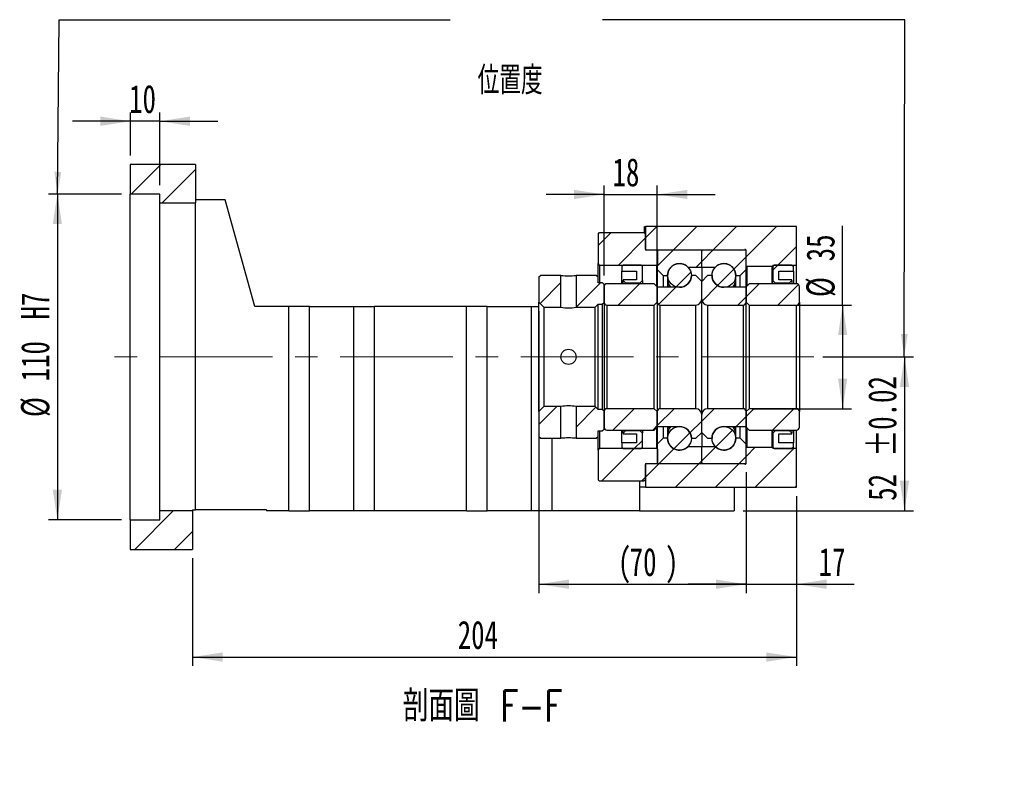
# Model space of a CAD drawing. Header units: millimetres. Extents: x 29 to 286, y 6 to 200.
# Tile 4 of 6: x 175 to 286, y 6 to 91. Entities that reach past the tile are written whole.
import ezdxf

# ---------------------------------------------------------------- set-up
doc = ezdxf.new("R2010")
doc.units = ezdxf.units.MM
doc.linetypes.add('CENTERX2', pattern=[20.32, 12.7, -2.54, 2.54, -2.54])
doc.layers.add('圖層0', color=7, linetype='Continuous')
doc.styles.add('SLDTEXTSTYLE0', font='TXT', dxfattribs={"width": 0.7})
doc.styles.add('SLDTEXTSTYLE1', font='TXT', dxfattribs={"width": 0.7, "bigfont": 'bigfont'})
doc.styles.add('SLDTEXTSTYLE4', font='TXT', dxfattribs={"width": 0.75, "bigfont": 'bigfont'})
doc.dimstyles.new('SLDDIMSTYLE3', dxfattribs={"dimtxt": 3.389974, "dimasz": 2.5, "dimexe": 0, "dimexo": 0.0625, "dimgap": 0.847493, "dimtad": 1, "dimlfac": 3, "dimrnd": 1e-09, "dimzin": 12, "dimdsep": 46, "dimtxsty": 'SLDTEXTSTYLE0', "dimsah": 1, "dimcen": 0.09, "dimadec": 0, "dimazin": 3, "dimtfac": 1, "dimtofl": 0, "dimtmove": 0, "dimatfit": 3, "dimfxl": 1, "dimfrac": 2, "dimtolj": 1, "dimtzin": 12, "dimarcsym": 0})
doc.dimstyles.new('SLDDIMSTYLE4', dxfattribs={"dimtxt": 3.389974, "dimasz": 2.5, "dimexe": 0, "dimexo": 0.0625, "dimgap": 0.847493, "dimtad": 1, "dimlfac": 3, "dimrnd": 1e-09, "dimzin": 12, "dimdsep": 46, "dimtxsty": 'SLDTEXTSTYLE0', "dimsah": 1, "dimcen": 0.09, "dimadec": 0, "dimazin": 3, "dimtfac": 1, "dimtmove": 0, "dimatfit": 0, "dimfxl": 1, "dimfrac": 2, "dimtolj": 1, "dimtzin": 12, "dimarcsym": 0})
doc.dimstyles.new('SLDDIMSTYLE5', dxfattribs={"dimtxt": 3.389974, "dimasz": 2.5, "dimexe": 0, "dimexo": 0.0625, "dimgap": 0.847493, "dimtad": 1, "dimlfac": 3, "dimrnd": 1e-09, "dimzin": 12, "dimdsep": 46, "dimtxsty": 'SLDTEXTSTYLE0', "dimsah": 1, "dimcen": 0.09, "dimadec": 0, "dimazin": 3, "dimtfac": 1, "dimtofl": 0, "dimtmove": 0, "dimatfit": 3, "dimfxl": 1, "dimfrac": 2, "dimtolj": 1, "dimarcsym": 0})
doc.dimstyles.new('SLDDIMSTYLE6', dxfattribs={"dimtxt": 3.389974, "dimasz": 2.5, "dimexe": 0, "dimexo": 0.0625, "dimgap": 0.847493, "dimtad": 1, "dimlfac": 3, "dimrnd": 1e-09, "dimzin": 12, "dimdsep": 46, "dimtxsty": 'SLDTEXTSTYLE0', "dimsah": 1, "dimcen": 0.09, "dimadec": 0, "dimazin": 3, "dimtol": 1, "dimtp": 0.02, "dimtm": 0.02, "dimtfac": 1, "dimtofl": 0, "dimtmove": 0, "dimatfit": 3, "dimfxl": 1, "dimfrac": 2, "dimtolj": 1, "dimarcsym": 0})

# ---------------------------------------------------------------- blocks, each defined once
blk = doc.blocks.new('_D_12')
at = {"layer": '圖層0', "color": 7}
for p, q in [((187.81, 75.48), (187.81, 80.34)), ((191.14, 72.15), (191.14, 80.34)), ((187.81, 79.34), (181.29, 79.34)), ((191.14, 79.34), (187.81, 79.34)), ((191.14, 79.34), (197.66, 79.34))]:
    blk.add_line(p, q, dxfattribs=at)
for points in [[(187.81, 79.34), (184.42, 79.87), (184.42, 78.82)], [(191.14, 79.34), (194.53, 78.82), (194.53, 79.87)]]:
    blk.add_solid(points, dxfattribs=at)
at = {"layer": '圖層0', "color": 7, "insert": (187.67, 83.44), "char_height": 3.175, "attachment_point": 1, "style": 'SLDTEXTSTYLE0'}
blk.add_mtext('10', dxfattribs=at)
blk = doc.blocks.new('_D_13')
at = {"layer": '圖層0', "color": 7}
for p, q in [((186.81, 71.15), (178.59, 71.15)), ((179.59, 71.15), (179.59, 34.48)), ((186.81, 34.48), (178.59, 34.48))]:
    blk.add_line(p, q, dxfattribs=at)
for points in [[(179.59, 71.15), (179.07, 67.76), (180.11, 67.76)], [(179.59, 34.48), (180.11, 37.87), (179.07, 37.87)]]:
    blk.add_solid(points, dxfattribs=at)
at = {"layer": '圖層0', "color": 7, "char_height": 3.175, "attachment_point": 1, "rotation": 90, "style": 'SLDTEXTSTYLE0'}
for s, insert in [('H7', (175.5, 57.02)), ('110', (175.5, 50.06)), ('%%c', (175.5, 46.04))]:
    blk.add_mtext(s, dxfattribs=dict(at, insert=insert))
blk = doc.blocks.new('_D_14')
at = {"layer": '圖層0', "color": 7}
for p, q in [((262.81, 37.15), (262.81, 18.02)), ((194.81, 30.15), (194.81, 18.02)), ((194.81, 19.02), (262.81, 19.02))]:
    blk.add_line(p, q, dxfattribs=at)
for points in [[(194.81, 19.02), (198.2, 18.5), (198.2, 19.54)], [(262.81, 19.02), (259.42, 19.54), (259.42, 18.5)]]:
    blk.add_solid(points, dxfattribs=at)
at = {"layer": '圖層0', "color": 7, "insert": (224.67, 23.11), "char_height": 3.175, "attachment_point": 1, "style": 'SLDTEXTSTYLE0'}
blk.add_mtext('204', dxfattribs=at)
blk = doc.blocks.new('_D_15')
at = {"layer": '圖層0', "color": 7}
for p, q in [((233.81, 57.97), (233.81, 26.22)), ((257.14, 39.82), (257.14, 26.22)), ((233.81, 27.22), (257.14, 27.22))]:
    blk.add_line(p, q, dxfattribs=at)
for points in [[(233.81, 27.22), (237.2, 26.7), (237.2, 27.75)], [(257.14, 27.22), (253.75, 27.75), (253.75, 26.7)]]:
    blk.add_solid(points, dxfattribs=at)
at = {"layer": '圖層0', "color": 7, "attachment_point": 1, "style": 'SLDTEXTSTYLE0'}
for s, insert, char_height in [('(', (242.7, 31.32), 3.17), ('70', (244.03, 31.32), 3.175), (')', (248.01, 31.32), 3.17)]:
    blk.add_mtext(s, dxfattribs=dict(at, insert=insert, char_height=char_height))
blk = doc.blocks.new('_D_16')
at = {"layer": '圖層0', "color": 7}
for p, q in [((257.14, 39.82), (257.14, 26.22)), ((262.81, 37.15), (262.81, 26.22)), ((257.14, 27.22), (250.62, 27.22)), ((257.14, 27.22), (262.81, 27.22)), ((262.81, 27.22), (269.29, 27.22))]:
    blk.add_line(p, q, dxfattribs=at)
for points in [[(257.14, 27.22), (253.75, 27.75), (253.75, 26.7)], [(262.81, 27.22), (266.2, 26.7), (266.2, 27.75)]]:
    blk.add_solid(points, dxfattribs=at)
at = {"layer": '圖層0', "color": 7, "insert": (265.31, 31.32), "char_height": 3.175, "attachment_point": 1, "style": 'SLDTEXTSTYLE0'}
blk.add_mtext('17', dxfattribs=at)
blk = doc.blocks.new('_D_17')
at = {"layer": '圖層0', "color": 7}
for p, q in [((268.01, 58.65), (268.01, 67.55)), ((257.81, 58.65), (269.01, 58.65)), ((268.01, 58.65), (268.01, 46.98)), ((257.81, 46.98), (269.01, 46.98))]:
    blk.add_line(p, q, dxfattribs=at)
for points in [[(268.01, 58.65), (267.49, 55.26), (268.53, 55.26)], [(268.01, 46.98), (268.53, 50.37), (267.49, 50.37)]]:
    blk.add_solid(points, dxfattribs=at)
at = {"layer": '圖層0', "color": 7, "char_height": 3.175, "attachment_point": 1, "rotation": 90, "style": 'SLDTEXTSTYLE0'}
for s, insert in [('35', (263.92, 63.57)), ('%%c', (263.92, 59.55))]:
    blk.add_mtext(s, dxfattribs=dict(at, insert=insert))
blk = doc.blocks.new('_D_18')
at = {"layer": '圖層0', "color": 7}
for p, q in [((265.78, 52.82), (275.97, 52.82)), ((274.97, 52.82), (274.97, 35.48)), ((256.81, 35.48), (275.97, 35.48))]:
    blk.add_line(p, q, dxfattribs=at)
for points in [[(274.97, 52.82), (274.45, 49.43), (275.49, 49.43)], [(274.97, 35.48), (275.49, 38.87), (274.45, 38.87)]]:
    blk.add_solid(points, dxfattribs=at)
at = {"layer": '圖層0', "color": 7, "char_height": 3.175, "attachment_point": 1, "rotation": 90, "style": 'SLDTEXTSTYLE0'}
for s, insert in [('±0.02', (270.88, 41.58)), ('52', (270.88, 36.61))]:
    blk.add_mtext(s, dxfattribs=dict(at, insert=insert))
blk = doc.blocks.new('_D_19')
at = {"layer": '圖層0', "color": 7}
for p, q in [((241.14, 61.98), (241.14, 72.1)), ((247.14, 61.72), (247.14, 72.1)), ((241.14, 71.1), (234.62, 71.1)), ((241.14, 71.1), (247.14, 71.1)), ((247.14, 71.1), (253.66, 71.1))]:
    blk.add_line(p, q, dxfattribs=at)
for points in [[(241.14, 71.1), (237.75, 71.62), (237.75, 70.58)], [(247.14, 71.1), (250.53, 70.58), (250.53, 71.62)]]:
    blk.add_solid(points, dxfattribs=at)
at = {"layer": '圖層0', "color": 7, "insert": (242.1, 75.19), "char_height": 3.175, "attachment_point": 1, "style": 'SLDTEXTSTYLE0'}
blk.add_mtext('18', dxfattribs=at)

msp = doc.modelspace()

# ---------------------------------------------------------------- hatches: boundary and pattern name
at = {"layer": '圖層0', "linetype": 'Continuous', "lineweight": 18}
h = msp.add_hatch(dxfattribs=at)
h.set_pattern_fill('ANSI31', color=256, style=0)
h.paths.add_polyline_path([(195.1396, 70.1487), (195.1396, 74.4821), (187.8063, 74.4821), (187.8063, 71.1487), (191.1396, 71.1487), (191.1396, 70.1487)], flags=0)
h = msp.add_hatch(dxfattribs=at)
h.set_pattern_fill('ANSI31', color=256, style=0)
edge = h.paths.add_edge_path(flags=0)
edge.add_line((240.6396, 66.8154), (240.473, 66.6487))
edge.add_line((240.473, 66.6487), (240.473, 63.3154))
edge.add_line((240.473, 63.3154), (240.6396, 63.1487))
edge.add_line((240.6396, 63.1487), (247.0896, 63.1487))
edge.add_line((247.0896, 63.1487), (247.1896, 63.2487))
edge.add_line((247.1896, 63.2487), (247.1896, 64.7154))
edge.add_line((247.1896, 64.7154), (247.0896, 64.8154))
edge.add_line((247.0896, 64.8154), (245.9396, 64.8154))
edge.add_arc((245.9396, 64.9487), 0.1333, 180, 270, ccw=False)
edge.add_line((245.8063, 64.9487), (245.8063, 66.6487))
edge.add_line((245.8063, 66.6487), (245.6396, 66.8154))
edge.add_line((245.6396, 66.8154), (240.6396, 66.8154))
h = msp.add_hatch(dxfattribs=at)
h.set_pattern_fill('ANSI31', color=256, style=0)
edge = h.paths.add_edge_path(flags=0)
edge.add_line((256.5406, 64.8154), (256.9774, 64.9122))
edge.add_arc((257.0063, 64.7821), 0.1333, 14.477512, 102.5, ccw=False)
edge.add_line((257.1354, 64.8154), (257.1396, 64.8154))
edge.add_line((257.1396, 64.8154), (257.1396, 63.0487))
edge.add_line((257.1396, 63.0487), (257.2063, 62.9821))
edge.add_line((257.2063, 62.9821), (260.073, 62.9821))
edge.add_line((260.073, 62.9821), (260.1396, 63.0487))
edge.add_line((260.1396, 63.0487), (260.1396, 63.1487))
edge.add_line((260.1396, 63.1487), (262.8063, 63.1487))
edge.add_line((262.8063, 63.1487), (262.8063, 67.4821))
edge.add_line((262.8063, 67.4821), (245.8063, 67.4821))
edge.add_line((245.8063, 67.4821), (245.8063, 64.8154))
edge.add_line((245.8063, 64.8154), (256.5406, 64.8154))
h = msp.add_hatch(dxfattribs=at)
h.set_pattern_fill('ANSI31', color=256, style=0)
edge = h.paths.add_edge_path(flags=0)
edge.add_line((252.0396, 64.8154), (247.2396, 64.8154))
edge.add_arc((247.2396, 64.7154), 0.1, 90, 180)
edge.add_line((247.1396, 64.7154), (247.1396, 62.6487))
edge.add_line((247.1396, 62.6487), (247.8063, 61.9821))
edge.add_line((247.8063, 61.9821), (248.3063, 61.9821))
edge.add_arc((249.6396, 61.9821), 1.3333, 45.438688, 180, ccw=False)
edge.add_line((250.5752, 62.9321), (252.1396, 62.9321))
edge.add_line((252.1396, 62.9321), (252.1396, 64.7154))
edge.add_arc((252.0396, 64.7154), 0.1, 0, 90)
h = msp.add_hatch(dxfattribs=at)
h.set_pattern_fill('ANSI31', color=256, style=0)
edge = h.paths.add_edge_path(flags=0)
edge.add_line((257.1396, 62.6487), (257.1396, 64.7154))
edge.add_arc((257.0396, 64.7154), 0.1, 0, 90)
edge.add_line((257.0396, 64.8154), (252.2396, 64.8154))
edge.add_arc((252.2396, 64.7154), 0.1, 90, 180)
edge.add_line((252.1396, 64.7154), (252.1396, 62.9321))
edge.add_line((252.1396, 62.9321), (253.7041, 62.9321))
edge.add_arc((254.6396, 61.9821), 1.3333, 0, 134.561312, ccw=False)
edge.add_line((255.973, 61.9821), (256.473, 61.9821))
edge.add_line((256.473, 61.9821), (257.1396, 62.6487))
h = msp.add_hatch(dxfattribs=at)
h.set_pattern_fill('ANSI31', color=256, style=0)
edge = h.paths.add_edge_path(flags=0)
edge.add_arc((249.6396, 61.9821), 1.3333, 0, 360)
h = msp.add_hatch(dxfattribs=at)
h.set_pattern_fill('ANSI31', color=256, style=0)
edge = h.paths.add_edge_path(flags=0)
edge.add_arc((254.6396, 61.9821), 1.3333, 0, 360)
h = msp.add_hatch(dxfattribs=at)
h.set_pattern_fill('ANSI31', color=256, style=0)
h.paths.add_polyline_path([(244.8063, 62.4821), (244.8063, 61.4821), (243.3063, 61.4821), (243.3063, 61.4154), (243.573, 61.1487), (245.2063, 61.1487), (245.473, 61.4154), (245.473, 62.9821), (245.3063, 63.1487), (243.3063, 63.1487), (243.1396, 62.9821), (243.1396, 62.4821)], flags=0)
h = msp.add_hatch(dxfattribs=at)
h.set_pattern_fill('ANSI31', color=256, style=0)
h.paths.add_polyline_path([(262.3063, 61.4154), (262.3063, 61.4821), (260.8063, 61.4821), (260.8063, 62.4821), (262.473, 62.4821), (262.473, 62.9821), (262.3063, 63.1487), (260.3063, 63.1487), (260.1396, 62.9821), (260.1396, 61.4154), (260.4063, 61.1487), (262.0396, 61.1487)], flags=0)
h = msp.add_hatch(dxfattribs=at)
h.set_pattern_fill('ANSI31', color=256, style=0)
h.paths.add_polyline_path([(233.973, 61.9821), (233.8063, 61.8154), (233.8063, 58.9654), (234.373, 58.3987), (236.2896, 58.3987), (236.2896, 61.9821)], flags=0)
h = msp.add_hatch(dxfattribs=at)
h.set_pattern_fill('ANSI31', color=256, style=0)
h.paths.add_polyline_path([(241.1396, 60.9821), (240.973, 61.1487), (240.473, 61.1487), (240.473, 61.8154), (240.3063, 61.9821), (237.9896, 61.9821), (237.9896, 58.3987), (240.1396, 58.3987), (240.473, 58.7321), (240.973, 58.7321), (241.1396, 58.8987)], flags=0)
h = msp.add_hatch(dxfattribs=at)
h.set_pattern_fill('ANSI31', color=256, style=0)
edge = h.paths.add_edge_path(flags=0)
edge.add_line((246.8063, 58.6487), (247.1396, 58.9821))
edge.add_line((247.1396, 58.9821), (247.1396, 60.7154))
edge.add_line((247.1396, 60.7154), (246.8063, 61.0487))
edge.add_line((246.8063, 61.0487), (241.473, 61.0487))
edge.add_arc((241.473, 60.7154), 0.3333, 90, 180)
edge.add_line((241.1396, 60.7154), (241.1396, 58.9821))
edge.add_arc((241.473, 58.9821), 0.3333, 180, 270)
edge.add_line((241.473, 58.6487), (246.8063, 58.6487))
h = msp.add_hatch(dxfattribs=at)
h.set_pattern_fill('ANSI31', color=256, style=0)
edge = h.paths.add_edge_path(flags=0)
edge.add_line((252.1396, 59.3154), (252.1396, 61.3154))
edge.add_line((252.1396, 61.3154), (251.473, 61.9821))
edge.add_line((251.473, 61.9821), (250.973, 61.9821))
edge.add_arc((249.6396, 61.9821), 1.3333, 270, 360, ccw=False)
edge.add_line((249.6396, 60.6487), (247.1396, 60.6487))
edge.add_line((247.1396, 60.6487), (247.1396, 58.9821))
edge.add_arc((247.473, 58.9821), 0.3333, 180, 270)
edge.add_line((247.473, 58.6487), (251.473, 58.6487))
edge.add_arc((251.473, 59.3154), 0.6667, 270, 360)
h = msp.add_hatch(dxfattribs=at)
h.set_pattern_fill('ANSI31', color=256, style=0)
edge = h.paths.add_edge_path(flags=0)
edge.add_line((253.3063, 61.9821), (252.8063, 61.9821))
edge.add_line((252.8063, 61.9821), (252.1396, 61.3154))
edge.add_line((252.1396, 61.3154), (252.1396, 59.3154))
edge.add_arc((252.8063, 59.3154), 0.6667, 180, 270)
edge.add_line((252.8063, 58.6487), (256.8063, 58.6487))
edge.add_arc((256.8063, 58.9821), 0.3333, 270, 360)
edge.add_line((257.1396, 58.9821), (257.1396, 60.6487))
edge.add_line((257.1396, 60.6487), (254.6396, 60.6487))
edge.add_arc((254.6396, 61.9821), 1.3333, 180, 270, ccw=False)
h = msp.add_hatch(dxfattribs=at)
h.set_pattern_fill('ANSI31', color=256, style=0)
edge = h.paths.add_edge_path(flags=0)
edge.add_line((257.1396, 58.9821), (257.473, 58.6487))
edge.add_line((257.473, 58.6487), (262.8063, 58.6487))
edge.add_arc((262.8063, 58.9821), 0.3333, 270, 360)
edge.add_line((263.1396, 58.9821), (263.1396, 60.7154))
edge.add_arc((262.8063, 60.7154), 0.3333, 0, 90)
edge.add_line((262.8063, 61.0487), (257.473, 61.0487))
edge.add_line((257.473, 61.0487), (257.1396, 60.7154))
edge.add_line((257.1396, 60.7154), (257.1396, 58.9821))
h = msp.add_hatch(dxfattribs=at)
h.set_pattern_fill('ANSI31', color=256, style=0)
h.paths.add_polyline_path([(233.8063, 43.8154), (233.973, 43.6487), (236.2896, 43.6487), (236.2896, 47.2321), (234.373, 47.2321), (233.8063, 46.6654)], flags=0)
h = msp.add_hatch(dxfattribs=at)
h.set_pattern_fill('ANSI31', color=256, style=0)
h.paths.add_polyline_path([(240.473, 43.8154), (240.473, 44.4821), (240.973, 44.4821), (241.1396, 44.6487), (241.1396, 46.7321), (240.973, 46.8987), (240.473, 46.8987), (240.1396, 47.2321), (237.9896, 47.2321), (237.9896, 43.6487), (240.3063, 43.6487)], flags=0)
h = msp.add_hatch(dxfattribs=at)
h.set_pattern_fill('ANSI31', color=256, style=0)
edge = h.paths.add_edge_path(flags=0)
edge.add_line((247.1396, 46.6487), (246.8063, 46.9821))
edge.add_line((246.8063, 46.9821), (241.473, 46.9821))
edge.add_arc((241.473, 46.6487), 0.3333, 90, 180)
edge.add_line((241.1396, 46.6487), (241.1396, 44.9154))
edge.add_arc((241.473, 44.9154), 0.3333, 180, 270)
edge.add_line((241.473, 44.5821), (246.8063, 44.5821))
edge.add_line((246.8063, 44.5821), (247.1396, 44.9154))
edge.add_line((247.1396, 44.9154), (247.1396, 46.6487))
h = msp.add_hatch(dxfattribs=at)
h.set_pattern_fill('ANSI31', color=256, style=0)
edge = h.paths.add_edge_path(flags=0)
edge.add_line((250.973, 43.6487), (251.473, 43.6487))
edge.add_line((251.473, 43.6487), (252.1396, 44.3154))
edge.add_line((252.1396, 44.3154), (252.1396, 46.3154))
edge.add_arc((251.473, 46.3154), 0.6667, 0, 90)
edge.add_line((251.473, 46.9821), (247.473, 46.9821))
edge.add_arc((247.473, 46.6487), 0.3333, 90, 180)
edge.add_line((247.1396, 46.6487), (247.1396, 44.9821))
edge.add_line((247.1396, 44.9821), (249.6396, 44.9821))
edge.add_arc((249.6396, 43.6487), 1.3333, 0, 90, ccw=False)
h = msp.add_hatch(dxfattribs=at)
h.set_pattern_fill('ANSI31', color=256, style=0)
edge = h.paths.add_edge_path(flags=0)
edge.add_line((252.1396, 46.3154), (252.1396, 44.3154))
edge.add_line((252.1396, 44.3154), (252.8063, 43.6487))
edge.add_line((252.8063, 43.6487), (253.3063, 43.6487))
edge.add_arc((254.6396, 43.6487), 1.3333, 90, 180, ccw=False)
edge.add_line((254.6396, 44.9821), (257.1396, 44.9821))
edge.add_line((257.1396, 44.9821), (257.1396, 46.6487))
edge.add_arc((256.8063, 46.6487), 0.3333, 0, 90)
edge.add_line((256.8063, 46.9821), (252.8063, 46.9821))
edge.add_arc((252.8063, 46.3154), 0.6667, 90, 180)
h = msp.add_hatch(dxfattribs=at)
h.set_pattern_fill('ANSI31', color=256, style=0)
edge = h.paths.add_edge_path(flags=0)
edge.add_line((257.473, 46.9821), (257.1396, 46.6487))
edge.add_line((257.1396, 46.6487), (257.1396, 44.9154))
edge.add_line((257.1396, 44.9154), (257.473, 44.5821))
edge.add_line((257.473, 44.5821), (262.8063, 44.5821))
edge.add_arc((262.8063, 44.9154), 0.3333, 270, 360)
edge.add_line((263.1396, 44.9154), (263.1396, 46.6487))
edge.add_arc((262.8063, 46.6487), 0.3333, 0, 90)
edge.add_line((262.8063, 46.9821), (257.473, 46.9821))
h = msp.add_hatch(dxfattribs=at)
h.set_pattern_fill('ANSI31', color=256, style=0)
h.paths.add_polyline_path([(243.3063, 44.2154), (243.3063, 44.1487), (244.8063, 44.1487), (244.8063, 43.1487), (243.1396, 43.1487), (243.1396, 42.6487), (243.3063, 42.4821), (245.3063, 42.4821), (245.473, 42.6487), (245.473, 44.2154), (245.2063, 44.4821), (243.573, 44.4821)], flags=0)
h = msp.add_hatch(dxfattribs=at)
h.set_pattern_fill('ANSI31', color=256, style=0)
edge = h.paths.add_edge_path(flags=0)
edge.add_arc((249.6396, 43.6487), 1.3333, 0, 360)
h = msp.add_hatch(dxfattribs=at)
h.set_pattern_fill('ANSI31', color=256, style=0)
edge = h.paths.add_edge_path(flags=0)
edge.add_arc((254.6396, 43.6487), 1.3333, 0, 360)
h = msp.add_hatch(dxfattribs=at)
h.set_pattern_fill('ANSI31', color=256, style=0)
h.paths.add_polyline_path([(260.8063, 43.1487), (260.8063, 44.1487), (262.3063, 44.1487), (262.3063, 44.2154), (262.0396, 44.4821), (260.4063, 44.4821), (260.1396, 44.2154), (260.1396, 42.6487), (260.3063, 42.4821), (262.3063, 42.4821), (262.473, 42.6487), (262.473, 43.1487)], flags=0)
h = msp.add_hatch(dxfattribs=at)
h.set_pattern_fill('ANSI31', color=256, style=0)
edge = h.paths.add_edge_path(flags=0)
edge.add_line((247.1396, 42.9821), (247.1396, 40.9154))
edge.add_arc((247.2396, 40.9154), 0.1, 180, 270)
edge.add_line((247.2396, 40.8154), (252.0396, 40.8154))
edge.add_arc((252.0396, 40.9154), 0.1, 270, 360)
edge.add_line((252.1396, 40.9154), (252.1396, 42.6987))
edge.add_line((252.1396, 42.6987), (250.5752, 42.6987))
edge.add_arc((249.6396, 43.6487), 1.3333, 180, 314.561312, ccw=False)
edge.add_line((248.3063, 43.6487), (247.8063, 43.6487))
edge.add_line((247.8063, 43.6487), (247.1396, 42.9821))
h = msp.add_hatch(dxfattribs=at)
h.set_pattern_fill('ANSI31', color=256, style=0)
edge = h.paths.add_edge_path(flags=0)
edge.add_line((252.2396, 40.8154), (257.0396, 40.8154))
edge.add_arc((257.0396, 40.9154), 0.1, 270, 360)
edge.add_line((257.1396, 40.9154), (257.1396, 42.9821))
edge.add_line((257.1396, 42.9821), (256.473, 43.6487))
edge.add_line((256.473, 43.6487), (255.973, 43.6487))
edge.add_arc((254.6396, 43.6487), 1.3333, 225.438688, 360, ccw=False)
edge.add_line((253.7041, 42.6987), (252.1396, 42.6987))
edge.add_line((252.1396, 42.6987), (252.1396, 40.9154))
edge.add_arc((252.2396, 40.9154), 0.1, 180, 270)
h = msp.add_hatch(dxfattribs=at)
h.set_pattern_fill('ANSI31', color=256, style=0)
edge = h.paths.add_edge_path(flags=0)
edge.add_line((240.473, 38.9821), (240.6396, 38.8154))
edge.add_line((240.6396, 38.8154), (245.6396, 38.8154))
edge.add_line((245.6396, 38.8154), (245.8063, 38.9821))
edge.add_line((245.8063, 38.9821), (245.8063, 40.6821))
edge.add_arc((245.9396, 40.6821), 0.1333, 90, 180, ccw=False)
edge.add_line((245.9396, 40.8154), (247.0896, 40.8154))
edge.add_line((247.0896, 40.8154), (247.1896, 40.9154))
edge.add_line((247.1896, 40.9154), (247.1896, 42.3821))
edge.add_line((247.1896, 42.3821), (247.0896, 42.4821))
edge.add_line((247.0896, 42.4821), (240.6396, 42.4821))
edge.add_line((240.6396, 42.4821), (240.473, 42.3154))
edge.add_line((240.473, 42.3154), (240.473, 38.9821))
h = msp.add_hatch(dxfattribs=at)
h.set_pattern_fill('ANSI31', color=256, style=0)
edge = h.paths.add_edge_path(flags=0)
edge.add_line((257.1396, 40.8154), (257.1354, 40.8154))
edge.add_arc((257.0063, 40.8487), 0.1333, 257.5, 345.522488, ccw=False)
edge.add_line((256.9774, 40.7185), (256.5406, 40.8154))
edge.add_line((256.5406, 40.8154), (245.8063, 40.8154))
edge.add_line((245.8063, 40.8154), (245.8063, 38.1487))
edge.add_line((245.8063, 38.1487), (262.8063, 38.1487))
edge.add_line((262.8063, 38.1487), (262.8063, 42.4821))
edge.add_line((262.8063, 42.4821), (260.1396, 42.4821))
edge.add_line((260.1396, 42.4821), (260.1396, 42.5821))
edge.add_line((260.1396, 42.5821), (260.073, 42.6487))
edge.add_line((260.073, 42.6487), (257.2063, 42.6487))
edge.add_line((257.2063, 42.6487), (257.1396, 42.5821))
edge.add_line((257.1396, 42.5821), (257.1396, 40.8154))
h = msp.add_hatch(dxfattribs=at)
h.set_pattern_fill('ANSI31', color=256, style=0)
h.paths.add_polyline_path([(194.8063, 31.1487), (194.8063, 35.4821), (191.1396, 35.4821), (191.1396, 34.4821), (187.8063, 34.4821), (187.8063, 31.1487)], flags=0)

# ---------------------------------------------------------------- linework, layer by layer
at = {"color": 7, "linetype": 'Continuous', "lineweight": 25}
for p, q in [((187.8063, 74.4821), (187.8063, 71.1487)), ((195.1396, 74.4821), (187.8063, 74.4821)), ((195.1396, 74.4821), (195.1396, 70.1487)), ((191.1396, 71.1487), (187.8063, 71.1487)), ((187.8063, 34.4821), (187.8063, 71.1487)), ((191.1396, 70.1487), (191.1396, 71.1487)), ((191.1396, 70.1487), (195.1396, 70.1487)), ((191.1396, 35.4821), (191.1396, 70.1487)), ((198.473, 70.4821), (195.1396, 70.4821)), ((195.1396, 35.5821), (195.1396, 70.1487)), ((201.8063, 58.4821), (198.473, 70.4821)), ((240.473, 66.6487), (240.6396, 66.8154)), ((240.473, 66.6487), (240.473, 63.3154)), ((240.6396, 66.8154), (245.6396, 66.8154)), ((245.6396, 66.8154), (245.8063, 66.6487)), ((245.7063, 66.7487), (245.7063, 67.4821)), ((245.7063, 67.4821), (245.8063, 67.4821)), ((245.8063, 67.4821), (245.8063, 64.8154)), ((262.8063, 67.4821), (245.8063, 67.4821)), ((245.8063, 64.9487), (245.8063, 66.6487)), ((262.8063, 63.1487), (262.8063, 67.4821)), ((256.5406, 64.8154), (245.8063, 64.8154)), ((247.0896, 64.8154), (245.9396, 64.8154)), ((247.0896, 64.8154), (247.1896, 64.7154)), ((247.1396, 64.7154), (247.1396, 62.6487)), ((247.1896, 63.2487), (247.1896, 64.7154)), ((252.0396, 64.8154), (247.2396, 64.8154)), ((252.1396, 62.9321), (252.1396, 64.7154)), ((257.0396, 64.8154), (252.2396, 64.8154)), ((256.5406, 64.8154), (256.9774, 64.9122)), ((257.1396, 64.8154), (257.1354, 64.8154)), ((257.1354, 64.7442), (257.1354, 64.8154)), ((257.1396, 63.0487), (257.1396, 64.8154)), ((257.1396, 62.6487), (257.1396, 64.7154)), ((240.6396, 63.1487), (240.473, 63.3154)), ((240.473, 61.8154), (240.473, 63.3154)), ((247.1896, 63.2487), (247.0896, 63.1487)), ((240.6396, 63.1487), (247.0896, 63.1487)), ((240.6396, 63.1487), (240.6396, 61.1487)), ((243.1396, 62.9821), (243.3063, 63.1487)), ((243.1396, 62.9821), (243.1396, 62.4821)), ((243.1396, 62.4821), (244.8063, 62.4821)), ((243.1396, 61.0487), (243.1396, 62.4821)), ((245.3063, 63.1487), (243.3063, 63.1487)), ((244.8063, 62.4821), (244.8063, 61.4821)), ((245.3063, 63.1487), (245.473, 62.9821)), ((245.473, 61.4154), (245.473, 62.9821)), ((247.0896, 60.7654), (247.0896, 63.1487)), ((247.1396, 62.6487), (247.8063, 61.9821)), ((247.1396, 62.6487), (247.1396, 60.7154)), ((250.5752, 62.9321), (252.1396, 62.9321)), ((252.1396, 62.9321), (252.1396, 61.3154)), ((252.1396, 62.9321), (253.7041, 62.9321)), ((256.473, 61.9821), (257.1396, 62.6487)), ((257.2063, 62.9821), (257.1396, 63.0487)), ((257.1396, 60.7154), (257.1396, 62.6487)), ((260.073, 62.9821), (257.2063, 62.9821)), ((257.2063, 62.9821), (257.2063, 60.7821)), ((260.1396, 63.0487), (260.073, 62.9821)), ((260.073, 61.0487), (260.073, 62.9821)), ((260.1396, 62.9821), (260.3063, 63.1487)), ((260.1396, 63.1487), (262.8063, 63.1487)), ((260.1396, 63.1487), (260.1396, 63.0487)), ((260.1396, 63.0487), (260.1396, 62.9821)), ((260.1396, 62.9821), (260.1396, 61.4154)), ((262.3063, 63.1487), (260.3063, 63.1487)), ((260.8063, 62.4821), (262.473, 62.4821)), ((260.8063, 61.4821), (260.8063, 62.4821)), ((262.3063, 63.1487), (262.473, 62.9821)), ((262.473, 62.4821), (262.473, 62.9821)), ((262.473, 62.4821), (262.473, 61.0487)), ((262.8063, 61.0487), (262.8063, 63.1487)), ((233.8063, 61.8154), (233.973, 61.9821)), ((233.8063, 61.8154), (233.8063, 58.9654)), ((236.2896, 61.9821), (233.973, 61.9821)), ((236.2896, 58.3987), (236.2896, 61.9821)), ((237.9896, 61.9821), (237.9896, 58.3987)), ((240.3063, 61.9821), (237.9896, 61.9821)), ((240.3063, 61.9821), (240.473, 61.8154)), ((240.473, 61.1487), (240.473, 61.8154)), ((240.973, 61.1487), (240.473, 61.1487)), ((240.973, 61.1487), (241.1396, 60.9821)), ((241.1396, 58.8987), (241.1396, 60.9821)), ((246.8063, 61.0487), (241.473, 61.0487)), ((243.3063, 61.4821), (243.3063, 61.4154)), ((244.8063, 61.4821), (243.3063, 61.4821)), ((243.573, 61.1487), (243.3063, 61.4154)), ((243.3063, 61.0487), (243.3063, 61.4154)), ((243.573, 61.1487), (245.2063, 61.1487)), ((243.573, 61.1487), (243.573, 61.0487)), ((245.473, 61.4154), (245.2063, 61.1487)), ((245.2063, 61.0487), (245.2063, 61.1487)), ((245.473, 61.4154), (245.473, 61.0487)), ((246.8063, 61.0487), (247.1396, 60.7154)), ((247.8063, 61.9821), (248.3063, 61.9821)), ((247.8063, 61.9821), (247.8063, 60.6487)), ((248.3063, 61.9821), (248.3063, 60.6487)), ((251.473, 61.9821), (250.973, 61.9821)), ((252.1396, 61.3154), (251.473, 61.9821)), ((252.8063, 61.9821), (252.1396, 61.3154)), ((252.1396, 59.3154), (252.1396, 61.3154)), ((253.3063, 61.9821), (252.8063, 61.9821)), ((255.973, 61.5334), (255.954, 61.7577)), ((255.973, 61.9821), (256.473, 61.9821)), ((255.973, 60.6487), (255.973, 61.9821)), ((256.473, 60.6487), (256.473, 61.9821)), ((257.1396, 60.7154), (257.473, 61.0487)), ((262.8063, 61.0487), (257.473, 61.0487)), ((260.4063, 61.1487), (260.1396, 61.4154)), ((260.1396, 61.0487), (260.1396, 61.4154)), ((260.4063, 61.1487), (262.0396, 61.1487)), ((260.4063, 61.1487), (260.4063, 61.0487)), ((262.3063, 61.4821), (260.8063, 61.4821)), ((262.3063, 61.4154), (262.0396, 61.1487)), ((262.0396, 61.0487), (262.0396, 61.1487)), ((262.3063, 61.4154), (262.3063, 61.4821)), ((262.3063, 61.4154), (262.3063, 61.0487)), ((241.1396, 60.7154), (241.1396, 58.9821)), ((247.1396, 58.9821), (247.1396, 60.7154)), ((247.1396, 60.6487), (247.1396, 58.9821)), ((249.6396, 60.6487), (247.1396, 60.6487)), ((257.1396, 60.6487), (254.6396, 60.6487)), ((257.1396, 60.7154), (257.1396, 58.9821)), ((257.1396, 58.9821), (257.1396, 60.6487)), ((263.1396, 58.9821), (263.1396, 60.7154)), ((233.8063, 46.6654), (233.8063, 58.9654)), ((234.373, 58.3987), (233.8063, 58.9654)), ((241.1396, 58.8987), (240.973, 58.7321)), ((241.1396, 58.8987), (241.1396, 46.7321)), ((247.1396, 58.9821), (246.8063, 58.6487)), ((247.1396, 58.9821), (247.1396, 46.6487)), ((252.1396, 46.3154), (252.1396, 59.3154)), ((257.473, 58.6487), (257.1396, 58.9821)), ((257.1396, 46.6487), (257.1396, 58.9821)), ((263.1396, 58.9821), (263.1396, 46.6487)), ((205.6396, 58.4821), (201.8063, 58.4821)), ((205.6396, 35.4821), (205.6396, 58.4821)), ((207.973, 58.4821), (205.6396, 58.4821)), ((207.973, 35.4821), (207.973, 58.4821)), ((207.973, 58.4821), (212.973, 58.4821)), ((212.973, 35.4821), (212.973, 58.4821)), ((212.973, 58.4821), (215.3063, 58.4821)), ((215.3063, 35.4821), (215.3063, 58.4821)), ((225.6396, 58.4821), (215.3063, 58.4821)), ((225.6396, 35.4821), (225.6396, 58.4821)), ((227.973, 58.4821), (225.6396, 58.4821)), ((227.973, 35.4821), (227.973, 58.4821)), ((227.973, 58.4821), (232.973, 58.4821)), ((232.973, 35.4821), (232.973, 58.4821)), ((232.973, 58.4821), (233.8063, 58.4821)), ((234.373, 58.3987), (234.373, 47.2321)), ((234.373, 58.3987), (236.2896, 58.3987)), ((237.9896, 58.3987), (240.1396, 58.3987)), ((240.473, 58.7321), (240.1396, 58.3987)), ((240.1396, 47.2321), (240.1396, 58.3987)), ((240.473, 46.8987), (240.473, 58.7321)), ((240.473, 58.7321), (240.973, 58.7321)), ((240.973, 46.8987), (240.973, 58.7321)), ((241.473, 58.6487), (246.8063, 58.6487)), ((241.473, 58.6487), (241.473, 46.9821)), ((246.8063, 46.9821), (246.8063, 58.6487)), ((247.473, 58.6487), (251.473, 58.6487)), ((247.473, 46.9821), (247.473, 58.6487)), ((251.473, 46.9821), (251.473, 58.6487)), ((252.8063, 58.6487), (256.8063, 58.6487)), ((252.8063, 58.6487), (252.8063, 46.9821)), ((256.8063, 58.6487), (256.8063, 46.9821)), ((257.473, 58.6487), (262.8063, 58.6487)), ((257.473, 58.6487), (257.473, 46.9821)), ((262.8063, 46.9821), (262.8063, 58.6487)), ((233.8063, 46.6654), (234.373, 47.2321)), ((233.8063, 46.6654), (233.8063, 43.8154)), ((236.2896, 47.2321), (234.373, 47.2321)), ((236.2896, 43.6487), (236.2896, 47.2321)), ((240.1396, 47.2321), (237.9896, 47.2321)), ((237.9896, 47.2321), (237.9896, 43.6487)), ((240.1396, 47.2321), (240.473, 46.8987)), ((240.973, 46.8987), (240.473, 46.8987)), ((240.973, 46.8987), (241.1396, 46.7321)), ((241.1396, 44.6487), (241.1396, 46.7321)), ((241.1396, 46.6487), (241.1396, 44.9154)), ((246.8063, 46.9821), (241.473, 46.9821)), ((246.8063, 46.9821), (247.1396, 46.6487)), ((247.1396, 44.9154), (247.1396, 46.6487)), ((247.1396, 46.6487), (247.1396, 44.9821)), ((251.473, 46.9821), (247.473, 46.9821)), ((256.8063, 46.9821), (252.8063, 46.9821)), ((257.1396, 46.6487), (257.473, 46.9821)), ((257.1396, 46.6487), (257.1396, 44.9154)), ((257.1396, 44.9821), (257.1396, 46.6487)), ((262.8063, 46.9821), (257.473, 46.9821)), ((263.1396, 44.9154), (263.1396, 46.6487)), ((252.1396, 44.3154), (252.1396, 46.3154)), ((240.473, 44.4821), (240.973, 44.4821)), ((240.473, 43.8154), (240.473, 44.4821)), ((240.6396, 44.4821), (240.6396, 42.4821)), ((241.1396, 44.6487), (240.973, 44.4821)), ((241.473, 44.5821), (246.8063, 44.5821)), ((243.1396, 43.1487), (243.1396, 44.5821)), ((243.3063, 44.2154), (243.3063, 44.5821)), ((243.3063, 44.2154), (243.573, 44.4821)), ((243.573, 44.5821), (243.573, 44.4821)), ((245.2063, 44.4821), (243.573, 44.4821)), ((245.2063, 44.4821), (245.2063, 44.5821)), ((245.2063, 44.4821), (245.473, 44.2154)), ((245.473, 44.5821), (245.473, 44.2154)), ((247.1396, 44.9154), (246.8063, 44.5821)), ((247.0896, 42.4821), (247.0896, 44.8654)), ((247.1396, 44.9821), (249.6396, 44.9821)), ((247.1396, 44.9154), (247.1396, 42.9821)), ((247.8063, 44.9821), (247.8063, 43.6487)), ((248.3063, 44.9821), (248.3063, 43.6487)), ((254.6396, 44.9821), (257.1396, 44.9821)), ((255.973, 43.6487), (255.973, 44.9821)), ((256.473, 43.6487), (256.473, 44.9821)), ((257.473, 44.5821), (257.1396, 44.9154)), ((257.1396, 42.9821), (257.1396, 44.9154)), ((257.2063, 44.8487), (257.2063, 42.6487)), ((257.473, 44.5821), (262.8063, 44.5821)), ((260.073, 42.6487), (260.073, 44.5821)), ((260.1396, 44.2154), (260.1396, 44.5821)), ((260.1396, 44.2154), (260.4063, 44.4821)), ((260.4063, 44.5821), (260.4063, 44.4821)), ((262.0396, 44.4821), (260.4063, 44.4821)), ((262.0396, 44.4821), (262.0396, 44.5821)), ((262.0396, 44.4821), (262.3063, 44.2154)), ((262.3063, 44.5821), (262.3063, 44.2154)), ((262.473, 44.5821), (262.473, 43.1487)), ((262.8063, 42.4821), (262.8063, 44.5821)), ((233.973, 43.6487), (233.8063, 43.8154)), ((233.973, 43.6487), (236.2896, 43.6487)), ((235.3063, 35.4821), (235.3063, 43.6487)), ((237.9896, 43.6487), (240.3063, 43.6487)), ((240.473, 43.8154), (240.3063, 43.6487)), ((240.473, 42.3154), (240.473, 43.8154)), ((243.3063, 44.2154), (243.3063, 44.1487)), ((243.3063, 44.1487), (244.8063, 44.1487)), ((244.8063, 44.1487), (244.8063, 43.1487)), ((245.473, 42.6487), (245.473, 44.2154)), ((247.8063, 43.6487), (247.1396, 42.9821)), ((248.3063, 43.6487), (247.8063, 43.6487)), ((250.973, 43.6487), (251.473, 43.6487)), ((251.473, 43.6487), (252.1396, 44.3154)), ((252.1396, 44.3154), (252.1396, 42.6987)), ((252.1396, 44.3154), (252.8063, 43.6487)), ((252.8063, 43.6487), (253.3063, 43.6487)), ((256.473, 43.6487), (255.973, 43.6487)), ((257.1396, 42.9821), (256.473, 43.6487)), ((260.1396, 44.2154), (260.1396, 42.6487)), ((260.8063, 44.1487), (262.3063, 44.1487)), ((260.8063, 43.1487), (260.8063, 44.1487)), ((262.3063, 44.1487), (262.3063, 44.2154)), ((240.473, 42.3154), (240.6396, 42.4821)), ((240.473, 42.3154), (240.473, 38.9821)), ((247.0896, 42.4821), (240.6396, 42.4821)), ((243.1396, 43.1487), (243.1396, 42.6487)), ((244.8063, 43.1487), (243.1396, 43.1487)), ((243.3063, 42.4821), (243.1396, 42.6487)), ((243.3063, 42.4821), (245.3063, 42.4821)), ((245.473, 42.6487), (245.3063, 42.4821)), ((247.0896, 42.4821), (247.1896, 42.3821)), ((247.1396, 42.9821), (247.1396, 40.9154)), ((247.1896, 40.9154), (247.1896, 42.3821)), ((252.1396, 42.6987), (250.5752, 42.6987)), ((252.1396, 40.9154), (252.1396, 42.6987)), ((253.7041, 42.6987), (252.1396, 42.6987)), ((257.1396, 40.9154), (257.1396, 42.9821)), ((257.1396, 42.5821), (257.2063, 42.6487)), ((257.1396, 40.8154), (257.1396, 42.5821)), ((257.2063, 42.6487), (260.073, 42.6487)), ((260.073, 42.6487), (260.1396, 42.5821)), ((260.3063, 42.4821), (260.1396, 42.6487)), ((260.1396, 42.6487), (260.1396, 42.5821)), ((260.1396, 42.5821), (260.1396, 42.4821)), ((262.8063, 42.4821), (260.1396, 42.4821)), ((260.3063, 42.4821), (262.3063, 42.4821)), ((262.473, 43.1487), (260.8063, 43.1487)), ((262.473, 42.6487), (262.3063, 42.4821)), ((262.473, 42.6487), (262.473, 43.1487)), ((262.8063, 38.1487), (262.8063, 42.4821)), ((245.8063, 40.8154), (245.8063, 38.1487)), ((245.8063, 40.8154), (256.5406, 40.8154)), ((245.8063, 38.9821), (245.8063, 40.6821)), ((245.9396, 40.8154), (247.0896, 40.8154)), ((247.1896, 40.9154), (247.0896, 40.8154)), ((247.2396, 40.8154), (252.0396, 40.8154)), ((252.2396, 40.8154), (257.0396, 40.8154)), ((256.9774, 40.7185), (256.5406, 40.8154)), ((257.1354, 40.8154), (257.1354, 40.8866)), ((257.1354, 40.8154), (257.1396, 40.8154)), ((240.6396, 38.8154), (240.473, 38.9821)), ((245.6396, 38.8154), (240.6396, 38.8154)), ((245.1396, 38.8154), (245.1396, 38.1487)), ((245.8063, 38.9821), (245.6396, 38.8154)), ((245.8063, 38.1487), (245.1396, 38.1487)), ((245.1396, 38.1487), (245.1396, 35.4821)), ((245.8063, 38.1487), (262.8063, 38.1487)), ((255.8063, 38.1487), (255.8063, 35.4821)), ((191.1396, 34.4821), (191.1396, 35.4821)), ((194.8063, 35.4821), (191.1396, 35.4821)), ((194.8063, 35.5821), (195.1396, 35.5821)), ((194.8063, 35.5821), (194.8063, 35.4821)), ((194.8063, 35.4821), (194.8063, 31.1487)), ((203.1396, 35.5821), (195.1396, 35.5821)), ((203.1396, 35.5821), (203.1396, 35.4821)), ((205.6396, 35.4821), (203.1396, 35.4821)), ((205.6396, 35.4821), (207.973, 35.4821)), ((212.973, 35.4821), (207.973, 35.4821)), ((215.3063, 35.4821), (212.973, 35.4821)), ((225.6396, 35.4821), (215.3063, 35.4821)), ((225.6396, 35.4821), (227.973, 35.4821)), ((232.973, 35.4821), (227.973, 35.4821)), ((235.3063, 35.4821), (232.973, 35.4821)), ((245.1396, 35.4821), (235.3063, 35.4821)), ((245.1396, 35.4821), (255.8063, 35.4821)), ((187.8063, 34.4821), (187.8063, 31.1487)), ((187.8063, 34.4821), (191.1396, 34.4821)), ((187.8063, 31.1487), (194.8063, 31.1487))]:
    msp.add_line(p, q, dxfattribs=at)
at = {"color": 8, "linetype": 'Continuous', "lineweight": 25}
for p, q in [((256.9774, 64.9122), (256.9774, 64.8154)), ((256.9774, 40.8154), (256.9774, 40.7185))]:
    msp.add_line(p, q, dxfattribs=at)
at = {"color": 7, "linetype": 'Continuous', "lineweight": 25, "flags": 128}
for points in [[(248.476, 60.8824), (248.3761, 60.6571), (248.3733, 60.6487)], [(255.906, 60.6487), (255.8497, 60.7912), (255.8032, 60.8824)], [(248.3733, 44.9821), (248.3761, 44.9737), (248.476, 44.7484)], [(255.8032, 44.7484), (255.8497, 44.8395), (255.906, 44.9821)]]:
    msp.add_lwpolyline(points, dxfattribs=at)
at = {"color": 7, "linetype": 'Continuous', "lineweight": 25}
for centre, radius in [((249.6396, 61.9821), 1.3333), ((254.6396, 61.9821), 1.3333), ((237.1396, 52.8154), 0.85), ((249.6396, 43.6487), 1.3333), ((254.6396, 43.6487), 1.3333)]:
    msp.add_circle(centre, radius, dxfattribs=at)
for centre, radius, start, end in [((245.9396, 64.9487), 0.1333, 180, 270), ((247.2396, 64.7154), 0.1, 90, 180), ((252.0396, 64.7154), 0.1, 0, 90), ((252.2396, 64.7154), 0.1, 90, 180), ((257.0063, 64.7821), 0.1333, 14.477512, 102.5), ((257.0396, 64.7154), 0.1, 0, 90), ((249.6396, 61.9821), 1.3333, 45.438688, 180), ((254.6396, 61.9821), 1.3333, 0, 134.561312), ((237.1396, 71.1282), 9.1855, 264.690428, 275.309572), ((241.473, 60.7154), 0.3333, 90, 180), ((249.6396, 61.5334), 1.3333, 170.314308, 221.56839), ((249.6396, 61.9821), 1.3333, 270, 0), ((254.6396, 61.9821), 1.3333, 180, 270), ((254.6396, 61.5334), 1.3333, 318.43161, 0), ((262.8063, 60.7154), 0.3333, 0, 90), ((241.473, 58.9821), 0.3333, 180, 270), ((247.473, 58.9821), 0.3333, 180, 270), ((251.473, 59.3154), 0.6667, 270, 0), ((252.8063, 59.3154), 0.6667, 180, 270), ((256.8063, 58.9821), 0.3333, 270, 0), ((262.8063, 58.9821), 0.3333, 270, 0), ((237.1396, 63.9481), 5.6141, 261.291719, 278.708281), ((237.1396, 41.6826), 5.6141, 81.291719, 98.708281), ((241.473, 46.6487), 0.3333, 90, 180), ((247.473, 46.6487), 0.3333, 90, 180), ((251.473, 46.3154), 0.6667, 0, 90), ((252.8063, 46.3154), 0.6667, 90, 180), ((256.8063, 46.6487), 0.3333, 0, 90), ((262.8063, 46.6487), 0.3333, 0, 90), ((241.473, 44.9154), 0.3333, 180, 270), ((249.6396, 44.0974), 1.3333, 138.43161, 189.685692), ((249.6396, 43.6487), 1.3333, 0, 90), ((254.6396, 43.6487), 1.3333, 90, 180), ((254.6396, 44.0974), 1.3333, 350.314308, 41.56839), ((262.8063, 44.9154), 0.3333, 270, 0), ((237.1396, 34.5026), 9.1855, 84.690428, 95.309572), ((249.6396, 43.6487), 1.3333, 180, 314.561312), ((254.6396, 43.6487), 1.3333, 225.438688, 0), ((245.9396, 40.6821), 0.1333, 90, 180), ((247.2396, 40.9154), 0.1, 180, 270), ((252.0396, 40.9154), 0.1, 270, 0), ((252.2396, 40.9154), 0.1, 180, 270), ((257.0063, 40.8487), 0.1333, 257.5, 345.522488), ((257.0396, 40.9154), 0.1, 270, 0)]:
    msp.add_arc(centre, radius, start, end, dxfattribs=at)
at = {"layer": '圖層0', "color": 7}
for p, q in [((179.6183, 71.1487), (179.7912, 90.7752)), ((179.7912, 90.7752), (223.8356, 90.7752)), ((275.0246, 90.7752), (240.9602, 90.7752)), ((274.9442, 52.9028), (275.0246, 90.7752))]:
    msp.add_line(p, q, dxfattribs=at)
at = {"layer": '圖層0', "color": 7, "linetype": 'CENTERX2', "lineweight": 18}
msp.add_line((264.7771, 52.8154), (185.9752, 52.8154), dxfattribs=at)
at = {"layer": '圖層0', "color": 7}
for points in [[(179.6183, 71.1487), (180.0249, 73.6452), (179.2557, 73.652)], [(274.9442, 52.9028), (275.3342, 55.4019), (274.5649, 55.4036)]]:
    msp.add_solid(points, dxfattribs=at)

# ---------------------------------------------------------------- texts
at = {"layer": '圖層0', "color": 7, "insert": (226.9045, 85.535), "char_height": 3.175, "attachment_point": 1, "style": 'SLDTEXTSTYLE1'}
msp.add_mtext('\\M+188CA\\M+19275\\M+19378', dxfattribs=at)
at = {"layer": '圖層0', "insert": (227.4645, 15.2691), "char_height": 3.5, "attachment_point": 2, "style": 'SLDTEXTSTYLE4'}
msp.add_mtext('\\M+19655\\M+196CA\\M+19AA4 F-F', dxfattribs=at)

# ---------------------------------------------------------------- dimensions: what is measured, and where the dimension line sits
at = {"layer": '圖層0', "color": 7}
for base, p1, p2, dimstyle, picture, middle in [((187.8063, 79.3439), (191.1396, 71.1487), (187.8063, 74.4821), 'SLDDIMSTYLE4', '_D_12', (189.6597, 79.3439)), ((247.1396, 71.0984), (241.1396, 60.9821), (247.1396, 60.7154), 'SLDDIMSTYLE4', '_D_19', (244.09, 71.0984)), ((262.8063, 27.2236), (257.1396, 40.8154), (262.8063, 38.1487), 'SLDDIMSTYLE4', '_D_16', (267.2987, 27.2236)), ((262.8063, 19.0186), (194.8063, 31.1487), (262.8063, 38.1487), 'SLDDIMSTYLE3', '_D_14', (227.6468, 19.0186))]:
    dim = msp.add_linear_dim(base=base, p1=p1, p2=p2, dimstyle=dimstyle, dxfattribs=at)
    dim.commit()
    dim.dimension.update_dxf_attribs({"geometry": picture, "text_midpoint": middle, "dimtype": 160})
for base, p1, p2, text, dimstyle, picture, middle in [((179.5891, 34.4821), (187.8063, 71.1487), (187.8063, 34.4821), '%%c<>H7', 'SLDDIMSTYLE5', '_D_13', (179.5891, 54.0118)), ((268.0123, 46.9821), (256.8063, 58.6487), (256.8063, 46.9821), '%%c<>', 'SLDDIMSTYLE3', '_D_17', (268.0123, 63.5485))]:
    dim = msp.add_linear_dim(base=base, p1=p1, p2=p2, angle=90, text=text, dimstyle=dimstyle, dxfattribs=at)
    dim.commit()
    dim.dimension.update_dxf_attribs({"geometry": picture, "text_midpoint": middle, "dimtype": 160})
dim = msp.add_linear_dim(base=(257.1396, 27.2236), p1=(233.8063, 58.9654), p2=(257.1396, 40.8154), text='(<>)', dimstyle='SLDDIMSTYLE3', dxfattribs=at)
dim.commit()
dim.dimension.update_dxf_attribs({"geometry": '_D_15', "text_midpoint": (246.0194, 27.2236), "dimtype": 160})
dim = msp.add_linear_dim(base=(274.9698, 35.4821), p1=(264.7771, 52.8154), p2=(255.8063, 35.4821), angle=90, dimstyle='SLDDIMSTYLE6', dxfattribs=at)
dim.commit()
dim.dimension.update_dxf_attribs({"geometry": '_D_18', "text_midpoint": (274.9698, 43.6981), "dimtype": 160})

doc.saveas('drawing.dxf')
